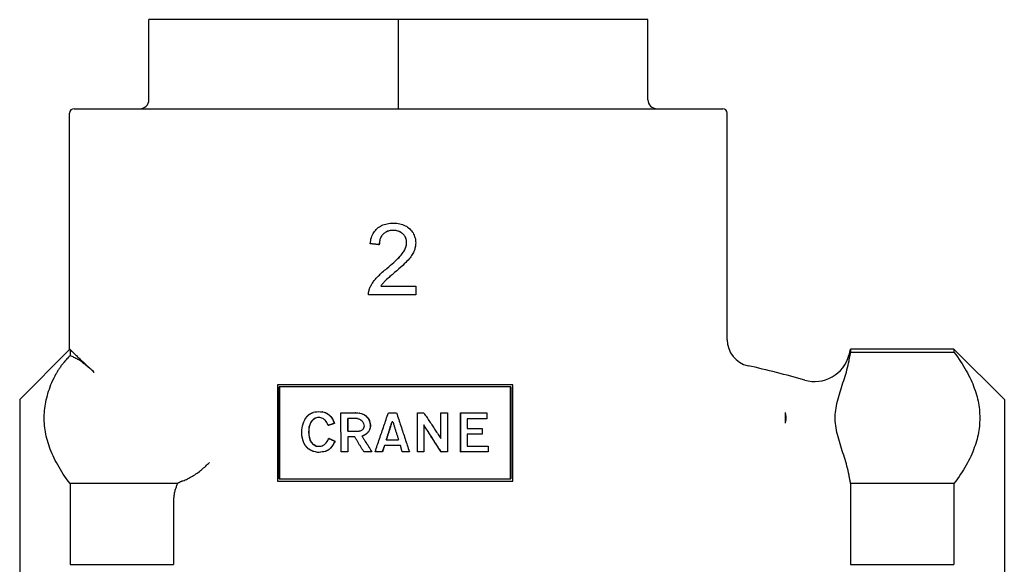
# Model space of a CAD drawing. Header units: millimetres. Extents: x 72 to 4090, y 37 to 443.
# Tile 2 of 4: x 254 to 365, y 252 to 313. Entities that reach past the tile are written whole.
import ezdxf

# ---------------------------------------------------------------- set-up
doc = ezdxf.new("R2010")
doc.units = ezdxf.units.MM
doc.layers.add('DETAIL', color=2, linetype='Continuous')

msp = doc.modelspace()

# ---------------------------------------------------------------- linework, layer by layer
at = {"layer": 'DETAIL'}
for p, q in [((296.54, 313.25), (268.54, 313.25)), ((268.54, 304.25), (268.54, 313.25)), ((324.54, 313.25), (296.54, 313.25)), ((296.54, 304.25), (296.54, 313.25)), ((324.54, 304.25), (324.54, 313.25)), ((296.54, 303.25), (296.54, 304.25)), ((260.14, 303.25), (332.94, 303.25)), ((259.64, 276.2), (259.64, 302.75)), ((333.44, 277.31), (333.44, 302.75)), ((294.39, 287.98), (294.39, 287.98)), ((296.11, 284.85), (296.11, 284.85)), ((294.56, 283.31), (298.49, 283.31)), ((298.49, 283.31), (298.49, 282.36)), ((298.49, 282.36), (293.19, 282.36)), ((254.04, 270.6), (259.64, 276.2)), ((259.69, 276.2), (259.69, 275.51)), ((347.11, 275.57), (347.29, 276.25)), ((347.29, 276.25), (347.29, 275.89)), ((358.89, 276.25), (347.29, 276.25)), ((347.29, 275.89), (358.89, 275.89)), ((358.89, 276.25), (358.89, 275.89)), ((364.54, 270.6), (358.89, 276.25)), ((282.97, 272.25), (282.97, 261.42)), ((309.37, 272.25), (282.97, 272.25)), ((309.14, 272), (283.17, 272)), ((283.17, 261.67), (283.17, 272)), ((283.21, 272), (283.21, 261.67)), ((309.1, 261.67), (309.1, 272)), ((309.14, 272), (309.14, 261.67)), ((309.37, 261.42), (309.37, 272.25)), ((254.04, 270.6), (254.04, 204.1)), ((364.54, 270.6), (364.54, 204.1)), ((286.99, 269.16), (287.17, 269.19)), ((287.17, 269.19), (287.37, 269.21)), ((287.34, 268.52), (287.21, 268.48)), ((287.36, 268.52), (287.24, 268.48)), ((287.47, 268.56), (287.34, 268.52)), ((287.49, 268.56), (287.36, 268.52)), ((287.37, 269.21), (287.59, 269.23)), ((287.59, 268.56), (287.47, 268.56)), ((287.62, 269.23), (287.59, 269.23)), ((287.59, 269.23), (287.81, 269.21)), ((287.72, 268.56), (287.59, 268.56)), ((287.62, 269.23), (287.84, 269.21)), ((287.85, 268.52), (287.72, 268.56)), ((287.81, 269.21), (288.01, 269.19)), ((287.84, 269.21), (288.04, 269.19)), ((287.94, 268.5), (287.85, 268.52)), ((288.04, 269.19), (288.01, 269.19)), ((288.01, 269.19), (288.19, 269.16)), ((288.04, 269.19), (288.22, 269.16)), ((288.22, 269.16), (288.19, 269.16)), ((288.19, 269.16), (288.36, 269.1)), ((288.22, 269.16), (288.38, 269.1)), ((288.38, 269.1), (288.36, 269.1)), ((288.36, 269.1), (288.51, 269.03)), ((288.38, 269.1), (288.53, 269.03)), ((288.53, 269.03), (288.51, 269.03)), ((288.67, 268.93), (288.65, 268.93)), ((288.67, 268.93), (288.82, 268.82)), ((288.82, 268.82), (288.8, 268.82)), ((288.82, 268.82), (288.95, 268.69)), ((288.95, 268.69), (288.93, 268.69)), ((288.95, 268.69), (289.08, 268.52)), ((289.08, 268.52), (289.06, 268.52)), ((289.08, 268.52), (289.19, 268.33)), ((290.11, 264.72), (290.09, 269.1)), ((290.09, 269.1), (291.74, 269.1)), ((291.75, 269.1), (291.74, 269.1)), ((291.74, 269.1), (291.98, 269.08)), ((291.75, 269.1), (292, 269.08)), ((292, 269.08), (291.98, 269.08)), ((291.98, 269.08), (292.19, 269.06)), ((292, 269.08), (292.2, 269.06)), ((292.2, 269.06), (292.19, 269.06)), ((292.19, 269.06), (292.39, 269.01)), ((292.2, 269.06), (292.4, 269.01)), ((292.4, 269.01), (292.39, 269.01)), ((292.39, 269.01), (292.56, 268.93)), ((292.4, 269.01), (292.57, 268.93)), ((292.56, 268.93), (292.73, 268.86)), ((292.57, 268.93), (292.74, 268.86)), ((292.74, 268.86), (292.73, 268.86)), ((292.73, 268.86), (292.88, 268.75)), ((292.74, 268.86), (292.89, 268.75)), ((292.89, 268.75), (292.88, 268.75)), ((292.88, 268.75), (293.01, 268.61)), ((292.89, 268.75), (293.02, 268.61)), ((293.02, 268.61), (293.01, 268.61)), ((293.01, 268.61), (293.14, 268.46)), ((293.02, 268.61), (293.15, 268.46)), ((295.41, 269.08), (296.33, 269.08)), ((298.67, 264.72), (298.67, 269.08)), ((298.67, 269.08), (298.67, 269.08)), ((298.67, 269.08), (299.4, 269.08)), ((298.67, 264.72), (298.67, 269.08)), ((301.29, 266.22), (301.29, 269.1)), ((301.29, 269.1), (301.31, 269.1)), ((301.31, 266.2), (301.31, 269.1)), ((301.31, 269.1), (302.03, 269.1)), ((302.03, 269.1), (302.03, 264.72)), ((303.51, 264.7), (303.51, 269.08)), ((303.51, 269.08), (303.53, 269.08)), ((303.53, 269.08), (306.47, 269.08)), ((303.53, 264.7), (303.53, 269.08)), ((306.47, 269.08), (306.47, 268.43)), ((339.94, 269.12), (339.94, 267.93)), ((285.71, 267.17), (285.73, 267.42)), ((285.73, 267.42), (285.78, 267.64)), ((285.78, 267.64), (285.85, 267.87)), ((285.85, 267.87), (285.94, 268.09)), ((285.94, 268.09), (286.03, 268.3)), ((286.5, 267.51), (286.47, 267.23)), ((286.53, 267.51), (286.49, 267.23)), ((286.58, 267.75), (286.5, 267.51)), ((286.53, 267.51), (286.5, 267.51)), ((286.6, 267.75), (286.53, 267.51)), ((286.67, 267.96), (286.58, 267.75)), ((286.6, 267.75), (286.58, 267.75)), ((286.69, 267.96), (286.6, 267.75)), ((286.76, 268.11), (286.67, 267.96)), ((286.69, 267.96), (286.67, 267.96)), ((286.78, 268.11), (286.69, 267.96)), ((286.87, 268.24), (286.76, 268.11)), ((286.78, 268.11), (286.76, 268.11)), ((286.89, 268.24), (286.78, 268.11)), ((286.97, 268.33), (286.87, 268.24)), ((286.89, 268.24), (286.87, 268.24)), ((287, 268.33), (286.89, 268.24)), ((287, 268.33), (286.97, 268.33)), ((287.21, 268.48), (287.1, 268.43)), ((287.13, 268.43), (287.1, 268.43)), ((287.24, 268.48), (287.13, 268.43)), ((287.24, 268.48), (287.21, 268.48)), ((288.05, 268.46), (287.94, 268.5)), ((288.12, 268.41), (288.05, 268.46)), ((288.19, 268.35), (288.12, 268.41)), ((288.27, 268.31), (288.19, 268.35)), ((288.32, 268.26), (288.27, 268.31)), ((288.43, 268.13), (288.32, 268.26)), ((288.52, 268), (288.43, 268.13)), ((288.58, 267.85), (288.52, 268)), ((288.65, 267.68), (288.58, 267.85)), ((288.67, 267.68), (288.65, 267.68)), ((289.19, 268.33), (289.17, 268.33)), ((289.17, 268.33), (289.26, 268.11)), ((289.19, 268.33), (289.28, 268.11)), ((289.28, 268.11), (289.26, 268.11)), ((289.26, 268.11), (289.33, 267.9)), ((289.28, 268.11), (289.35, 267.9)), ((289.35, 267.9), (289.33, 267.9)), ((290.87, 267.02), (290.87, 268.45)), ((291.96, 268.45), (290.87, 268.45)), ((290.88, 268.45), (290.88, 267.02)), ((291.96, 268.45), (292.04, 268.43)), ((292.04, 268.43), (292.11, 268.41)), ((292.11, 268.41), (292.17, 268.39)), ((292.17, 268.39), (292.24, 268.35)), ((292.24, 268.35), (292.3, 268.31)), ((292.3, 268.31), (292.37, 268.28)), ((292.37, 268.28), (292.47, 268.18)), ((292.47, 268.18), (292.56, 268.05)), ((292.56, 268.05), (292.64, 267.9)), ((292.64, 267.9), (292.67, 267.75)), ((292.67, 267.47), (292.64, 267.38)), ((292.67, 267.75), (292.69, 267.6)), ((292.69, 267.6), (292.67, 267.47)), ((293.15, 268.46), (293.14, 268.46)), ((293.14, 268.46), (293.27, 268.24)), ((293.15, 268.46), (293.28, 268.24)), ((293.28, 268.24), (293.27, 268.24)), ((293.27, 268.24), (293.35, 268)), ((293.28, 268.24), (293.35, 268)), ((293.37, 267.42), (293.31, 267.27)), ((293.37, 267.42), (293.32, 267.27)), ((293.35, 268), (293.39, 267.75)), ((293.35, 268), (293.35, 268)), ((293.35, 268), (293.38, 267.75)), ((293.39, 267.55), (293.37, 267.42)), ((293.38, 267.55), (293.37, 267.42)), ((293.37, 267.42), (293.37, 267.42)), ((293.39, 267.75), (293.38, 267.75)), ((293.38, 267.75), (293.38, 267.55)), ((293.39, 267.55), (293.38, 267.55)), ((293.39, 267.75), (293.39, 267.55)), ((295.91, 268.09), (295.82, 268.09)), ((299.38, 267.75), (299.38, 264.72)), ((306.47, 268.43), (304.27, 268.43)), ((304.27, 268.43), (304.27, 267.34)), ((285.69, 266.95), (285.71, 267.17)), ((285.71, 266.5), (285.69, 266.95)), ((285.8, 266.11), (285.71, 266.5)), ((286.47, 267.23), (286.45, 266.93)), ((286.48, 266.93), (286.45, 266.93)), ((286.45, 266.93), (286.47, 266.63)), ((286.49, 267.23), (286.47, 267.23)), ((286.49, 266.63), (286.47, 266.63)), ((286.47, 266.63), (286.52, 266.31)), ((286.49, 267.23), (286.48, 266.93)), ((286.48, 266.93), (286.49, 266.63)), ((286.49, 266.63), (286.55, 266.31)), ((286.55, 266.31), (286.52, 266.31)), ((286.52, 266.31), (286.61, 266.01)), ((286.55, 266.31), (286.64, 266.01)), ((290.87, 267.02), (292.13, 267.02)), ((291.65, 266.39), (290.87, 266.39)), ((290.87, 266.39), (290.87, 264.72)), ((290.88, 266.39), (290.88, 264.72)), ((292.24, 267.04), (292.13, 267.02)), ((292.32, 267.08), (292.24, 267.04)), ((292.39, 267.12), (292.32, 267.08)), ((292.45, 267.15), (292.39, 267.12)), ((292.51, 267.19), (292.45, 267.15)), ((292.58, 266.52), (292.45, 266.48)), ((292.46, 266.48), (292.45, 266.48)), ((292.59, 266.52), (292.46, 266.48)), ((292.54, 267.25), (292.51, 267.19)), ((292.58, 267.28), (292.54, 267.25)), ((292.64, 267.38), (292.58, 267.28)), ((292.71, 266.57), (292.58, 266.52)), ((292.59, 266.52), (292.58, 266.52)), ((292.72, 266.57), (292.59, 266.52)), ((292.8, 266.63), (292.71, 266.57)), ((292.72, 266.57), (292.71, 266.57)), ((292.81, 266.63), (292.72, 266.57)), ((292.9, 266.7), (292.8, 266.63)), ((292.81, 266.63), (292.8, 266.63)), ((292.91, 266.7), (292.81, 266.63)), ((292.99, 266.76), (292.9, 266.7)), ((292.91, 266.7), (292.9, 266.7)), ((293, 266.76), (292.91, 266.7)), ((293.07, 266.84), (292.99, 266.76)), ((293, 266.76), (292.99, 266.76)), ((293.08, 266.84), (293, 266.76)), ((293.12, 266.91), (293.07, 266.84)), ((293.08, 266.84), (293.07, 266.84)), ((293.13, 266.91), (293.08, 266.84)), ((293.18, 266.98), (293.12, 266.91)), ((293.13, 266.91), (293.12, 266.91)), ((293.19, 266.98), (293.13, 266.91)), ((293.25, 267.12), (293.18, 266.98)), ((293.19, 266.98), (293.18, 266.98)), ((293.26, 267.12), (293.19, 266.98)), ((293.31, 267.27), (293.25, 267.12)), ((293.26, 267.12), (293.25, 267.12)), ((293.32, 267.27), (293.26, 267.12)), ((304.27, 267.34), (305.93, 267.34)), ((305.93, 266.7), (304.27, 266.7)), ((304.27, 266.7), (304.27, 265.36)), ((305.93, 267.34), (305.93, 266.7)), ((286.64, 266.01), (286.61, 266.01)), ((286.77, 265.79), (286.74, 265.79)), ((286.74, 265.79), (286.81, 265.71)), ((286.77, 265.79), (286.84, 265.71)), ((286.84, 265.71), (286.81, 265.71)), ((286.81, 265.71), (286.88, 265.62)), ((286.84, 265.71), (286.91, 265.62)), ((286.91, 265.62), (286.88, 265.62)), ((286.88, 265.62), (286.97, 265.54)), ((286.91, 265.62), (287, 265.54)), ((287, 265.54), (286.97, 265.54)), ((286.97, 265.54), (287.08, 265.49)), ((287, 265.54), (287.11, 265.49)), ((287.11, 265.49), (287.08, 265.49)), ((287.08, 265.49), (287.21, 265.41)), ((287.11, 265.49), (287.24, 265.41)), ((287.24, 265.41), (287.21, 265.41)), ((287.21, 265.41), (287.32, 265.37)), ((287.24, 265.41), (287.34, 265.37)), ((287.34, 265.37), (287.32, 265.37)), ((287.32, 265.37), (287.47, 265.36)), ((287.34, 265.37), (287.49, 265.36)), ((287.47, 265.36), (287.61, 265.34)), ((287.49, 265.36), (287.63, 265.34)), ((287.61, 265.34), (287.76, 265.34)), ((287.76, 265.34), (287.88, 265.36)), ((287.88, 265.36), (287.99, 265.39)), ((287.99, 265.39), (288.1, 265.45)), ((288.1, 265.45), (288.19, 265.49)), ((288.19, 265.49), (288.29, 265.56)), ((288.29, 265.56), (288.36, 265.64)), ((288.36, 265.64), (288.43, 265.71)), ((288.43, 265.71), (288.54, 265.86)), ((288.54, 265.86), (288.62, 265.99)), ((288.62, 265.99), (288.67, 266.11)), ((288.67, 266.11), (288.73, 266.22)), ((288.75, 266.22), (288.73, 266.22)), ((289.08, 265.3), (289.06, 265.3)), ((289.22, 265.52), (289.2, 265.52)), ((289.33, 265.73), (289.22, 265.52)), ((289.41, 265.92), (289.31, 265.73)), ((289.33, 265.73), (289.31, 265.73)), ((289.43, 265.92), (289.33, 265.73)), ((289.43, 265.92), (289.41, 265.92)), ((294.96, 265.41), (294.73, 264.72)), ((294.96, 265.41), (294.74, 264.72)), ((296.76, 265.41), (294.96, 265.41)), ((295.18, 266.07), (296.55, 266.07)), ((296.96, 264.72), (296.76, 265.41)), ((296.97, 264.72), (296.76, 265.41)), ((304.27, 265.36), (306.62, 265.36)), ((306.62, 265.36), (306.62, 264.7)), ((287.23, 264.7), (287.03, 264.74)), ((287.45, 264.66), (287.23, 264.7)), ((287.63, 264.66), (287.45, 264.66)), ((287.81, 264.68), (287.63, 264.66)), ((287.65, 264.66), (287.63, 264.66)), ((287.84, 264.68), (287.65, 264.66)), ((287.98, 264.7), (287.81, 264.68)), ((287.84, 264.68), (287.81, 264.68)), ((288, 264.7), (287.84, 264.68)), ((288.16, 264.72), (287.98, 264.7)), ((288.18, 264.72), (288, 264.7)), ((288.32, 264.76), (288.16, 264.72)), ((288.18, 264.72), (288.16, 264.72)), ((288.35, 264.76), (288.18, 264.72)), ((288.47, 264.81), (288.32, 264.76)), ((288.35, 264.76), (288.32, 264.76)), ((288.49, 264.81), (288.35, 264.76)), ((288.49, 264.81), (288.47, 264.81)), ((288.64, 264.89), (288.49, 264.81)), ((288.64, 264.89), (288.62, 264.89)), ((288.87, 265.08), (288.76, 264.98)), ((288.78, 264.98), (288.76, 264.98)), ((288.89, 265.08), (288.78, 264.98)), ((288.89, 265.08), (288.87, 265.08)), ((290.87, 264.72), (290.11, 264.72)), ((290.88, 264.72), (290.87, 264.72)), ((293.55, 264.72), (292.65, 264.72)), ((293.56, 264.72), (293.55, 264.72)), ((294.73, 264.72), (293.93, 264.72)), ((294.74, 264.72), (294.73, 264.72)), ((296.96, 264.72), (296.97, 264.72)), ((297.77, 264.72), (296.97, 264.72)), ((299.38, 264.72), (298.67, 264.72)), ((298.67, 264.72), (298.67, 264.72)), ((301.31, 264.72), (301.33, 264.72)), ((302.03, 264.72), (301.33, 264.72)), ((303.51, 264.7), (303.53, 264.7)), ((306.62, 264.7), (303.53, 264.7)), ((259.69, 261.15), (259.69, 252.08)), ((271.76, 261.15), (259.69, 261.15)), ((282.97, 261.42), (309.37, 261.42)), ((283.17, 261.67), (309.14, 261.67)), ((358.89, 261.15), (347.29, 261.15)), ((347.29, 261.15), (347.29, 252.08)), ((358.89, 261.15), (358.89, 252.08)), ((271.29, 258.87), (271.29, 252.08)), ((259.69, 252.08), (271.29, 252.08)), ((347.29, 252.08), (358.89, 252.08))]:
    msp.add_line(p, q, dxfattribs=at)
at = {"layer": 'DETAIL', "flags": 128}
for points in [[(293.38, 288.08), (293.4, 288.27), (293.43, 288.44), (293.46, 288.61), (293.51, 288.78), (293.56, 288.93), (293.62, 289.08), (293.69, 289.22), (293.77, 289.35), (293.85, 289.47), (293.95, 289.59), (294.05, 289.7), (294.16, 289.8), (294.27, 289.9), (294.4, 289.98), (294.52, 290.06), (294.66, 290.13), (294.8, 290.19), (294.95, 290.25), (295.11, 290.29), (295.27, 290.33), (295.43, 290.36), (295.61, 290.38), (295.79, 290.39), (295.98, 290.39)], [(295.95, 289.58), (295.84, 289.58), (295.73, 289.57), (295.62, 289.56), (295.51, 289.54), (295.41, 289.51), (295.32, 289.48), (295.23, 289.44), (295.14, 289.39), (295.05, 289.34), (294.97, 289.29), (294.9, 289.22), (294.82, 289.16), (294.76, 289.08), (294.69, 289.01), (294.64, 288.92), (294.59, 288.84), (294.54, 288.74), (294.51, 288.65), (294.47, 288.55), (294.45, 288.44), (294.42, 288.33), (294.41, 288.22), (294.4, 288.1), (294.39, 287.98)], [(295.95, 289.58), (295.84, 289.58), (295.72, 289.57), (295.62, 289.56), (295.51, 289.54), (295.41, 289.51), (295.32, 289.48), (295.22, 289.44), (295.13, 289.39), (295.05, 289.34), (294.97, 289.29), (294.89, 289.22), (294.82, 289.16), (294.75, 289.08), (294.69, 289.01), (294.63, 288.92), (294.58, 288.84), (294.54, 288.74), (294.5, 288.65), (294.47, 288.55), (294.44, 288.44), (294.42, 288.33), (294.4, 288.22), (294.39, 288.1), (294.39, 287.98)], [(297.46, 288.2), (297.46, 288.3), (297.45, 288.39), (297.44, 288.48), (297.42, 288.57), (297.39, 288.65), (297.36, 288.74), (297.32, 288.82), (297.28, 288.9), (297.23, 288.97), (297.17, 289.05), (297.11, 289.12), (297.04, 289.18), (296.97, 289.25), (296.9, 289.31), (296.82, 289.36), (296.74, 289.41), (296.65, 289.45), (296.56, 289.48), (296.47, 289.51), (296.37, 289.54), (296.27, 289.56), (296.17, 289.57), (296.06, 289.58), (295.95, 289.58)], [(295.98, 290.39), (296.17, 290.39), (296.35, 290.38), (296.53, 290.35), (296.69, 290.32), (296.86, 290.28), (297.01, 290.24), (297.16, 290.18), (297.3, 290.11), (297.44, 290.04), (297.57, 289.95), (297.69, 289.86), (297.81, 289.76), (297.91, 289.65), (298.01, 289.54), (298.1, 289.42), (298.18, 289.3), (298.25, 289.17), (298.31, 289.04), (298.36, 288.91), (298.4, 288.77), (298.44, 288.63), (298.46, 288.48), (298.47, 288.33), (298.48, 288.17)], [(297.46, 288.2), (297.46, 288.27), (297.45, 288.34), (297.45, 288.42), (297.43, 288.48), (297.42, 288.55), (297.4, 288.62), (297.38, 288.68), (297.35, 288.75), (297.32, 288.81), (297.29, 288.87), (297.26, 288.93), (297.22, 288.98), (297.18, 289.04), (297.13, 289.09), (297.08, 289.15), (297.03, 289.2), (296.98, 289.24), (296.92, 289.29), (296.86, 289.33), (296.8, 289.37), (296.74, 289.41), (296.67, 289.44), (296.61, 289.47), (296.54, 289.49)], [(294.39, 287.98), (294.35, 287.98), (294.3, 287.99), (294.26, 287.99), (294.22, 288), (294.18, 288), (294.14, 288.01), (294.09, 288.01), (294.05, 288.01), (294.01, 288.02), (293.97, 288.02), (293.92, 288.03), (293.88, 288.03), (293.84, 288.04), (293.8, 288.04), (293.76, 288.04), (293.71, 288.05), (293.67, 288.05), (293.63, 288.06), (293.59, 288.06), (293.55, 288.07), (293.5, 288.07), (293.46, 288.07), (293.42, 288.08), (293.38, 288.08)], [(295.24, 285.32), (295.46, 285.5), (295.65, 285.67), (295.84, 285.83), (296.02, 285.99), (296.18, 286.14), (296.34, 286.28), (296.48, 286.42), (296.61, 286.55), (296.72, 286.68), (296.83, 286.8), (296.92, 286.91), (297, 287.02), (297.08, 287.12), (297.14, 287.22), (297.21, 287.32), (297.26, 287.42), (297.31, 287.52), (297.35, 287.62), (297.38, 287.72), (297.41, 287.82), (297.43, 287.92), (297.45, 288.01), (297.46, 288.11), (297.46, 288.2)], [(298.48, 288.17), (298.47, 288.05), (298.46, 287.94), (298.45, 287.82), (298.43, 287.7), (298.4, 287.58), (298.37, 287.46), (298.33, 287.35), (298.28, 287.23), (298.23, 287.11), (298.17, 287), (298.1, 286.88), (298.02, 286.75), (297.93, 286.63), (297.84, 286.51), (297.74, 286.38), (297.63, 286.25), (297.5, 286.12), (297.36, 285.97), (297.2, 285.82), (297.02, 285.65), (296.82, 285.46), (296.6, 285.27), (296.37, 285.06), (296.11, 284.85)], [(296.54, 286.48), (296.62, 286.57), (296.7, 286.66), (296.78, 286.74), (296.85, 286.82), (296.91, 286.9), (296.97, 286.97), (297.02, 287.05), (297.07, 287.12), (297.12, 287.19), (297.17, 287.26), (297.21, 287.33), (297.24, 287.4), (297.28, 287.47), (297.31, 287.53), (297.34, 287.6), (297.36, 287.67), (297.39, 287.74), (297.41, 287.81), (297.42, 287.87), (297.44, 287.94), (297.45, 288), (297.45, 288.07), (297.46, 288.13), (297.46, 288.2)], [(293.31, 283.05), (293.34, 283.14), (293.38, 283.23), (293.43, 283.32), (293.47, 283.41), (293.52, 283.5), (293.57, 283.58), (293.63, 283.67), (293.69, 283.76), (293.75, 283.85), (293.81, 283.94), (293.88, 284.02), (293.96, 284.11), (294.03, 284.2), (294.12, 284.29), (294.2, 284.38), (294.3, 284.48), (294.4, 284.57), (294.5, 284.67), (294.61, 284.78), (294.73, 284.88), (294.85, 284.99), (294.97, 285.1), (295.11, 285.21), (295.24, 285.32)], [(296.11, 284.85), (295.97, 284.73), (295.83, 284.61), (295.71, 284.51), (295.59, 284.41), (295.48, 284.31), (295.38, 284.23), (295.29, 284.15), (295.21, 284.07), (295.14, 284), (295.08, 283.94), (295.02, 283.89), (294.98, 283.84), (294.93, 283.8), (294.89, 283.75), (294.86, 283.71), (294.82, 283.67), (294.78, 283.62), (294.75, 283.58), (294.71, 283.53), (294.68, 283.49), (294.65, 283.44), (294.62, 283.4), (294.59, 283.35), (294.56, 283.31)], [(296.11, 284.85), (295.97, 284.73), (295.84, 284.61), (295.71, 284.51), (295.59, 284.41), (295.49, 284.31), (295.39, 284.23), (295.3, 284.15), (295.22, 284.07), (295.14, 284), (295.08, 283.94), (295.03, 283.89), (294.98, 283.84), (294.94, 283.8), (294.9, 283.75), (294.86, 283.71), (294.82, 283.67), (294.79, 283.62), (294.75, 283.58), (294.72, 283.53), (294.68, 283.49), (294.65, 283.44), (294.62, 283.4), (294.59, 283.35), (294.57, 283.31)], [(293.19, 282.36), (293.19, 282.39), (293.19, 282.42), (293.19, 282.45), (293.19, 282.48), (293.19, 282.51), (293.2, 282.54), (293.2, 282.57), (293.2, 282.6), (293.2, 282.63), (293.21, 282.65), (293.21, 282.68), (293.22, 282.71), (293.22, 282.74), (293.23, 282.77), (293.23, 282.8), (293.24, 282.82), (293.25, 282.85), (293.25, 282.88), (293.26, 282.91), (293.27, 282.94), (293.28, 282.96), (293.29, 282.99), (293.3, 283.02), (293.31, 283.05)], [(259.69, 275.51), (259.6, 275.42), (259.51, 275.33), (259.43, 275.24), (259.34, 275.15), (259.26, 275.06), (259.18, 274.98), (259.11, 274.89), (259.03, 274.8), (258.96, 274.72), (258.9, 274.63), (258.83, 274.55), (258.77, 274.47), (258.71, 274.4), (258.66, 274.32), (258.6, 274.24), (258.54, 274.16), (258.49, 274.08), (258.44, 274), (258.38, 273.92), (258.33, 273.84), (258.28, 273.76), (258.24, 273.68), (258.19, 273.59), (258.14, 273.51)], [(259.69, 276.2), (259.68, 276.2), (259.68, 276.2), (259.68, 276.2), (259.67, 276.2), (259.67, 276.2), (259.66, 276.2), (259.66, 276.2), (259.66, 276.2), (259.66, 276.2), (259.65, 276.2), (259.65, 276.2), (259.65, 276.2), (259.65, 276.2), (259.65, 276.2), (259.64, 276.2), (259.64, 276.2), (259.64, 276.2), (259.64, 276.2), (259.64, 276.2), (259.64, 276.2), (259.64, 276.2), (259.64, 276.2), (259.64, 276.2), (259.64, 276.2)], [(260.01, 275.89), (259.99, 275.91), (259.97, 275.93), (259.95, 275.95), (259.94, 275.96), (259.92, 275.98), (259.9, 276), (259.89, 276.01), (259.87, 276.03), (259.85, 276.04), (259.84, 276.05), (259.82, 276.07), (259.81, 276.08), (259.8, 276.09), (259.79, 276.11), (259.77, 276.12), (259.76, 276.13), (259.75, 276.14), (259.74, 276.15), (259.73, 276.16), (259.72, 276.17), (259.71, 276.18), (259.7, 276.18), (259.69, 276.19), (259.69, 276.2)], [(262.4, 273.64), (262.27, 273.76), (262.14, 273.87), (262.02, 273.99), (261.9, 274.09), (261.78, 274.2), (261.66, 274.29), (261.55, 274.39), (261.44, 274.48), (261.33, 274.57), (261.21, 274.65), (261.1, 274.74), (261, 274.81), (260.89, 274.89), (260.78, 274.96), (260.67, 275.03), (260.56, 275.09), (260.46, 275.15), (260.35, 275.21), (260.24, 275.27), (260.13, 275.32), (260.02, 275.37), (259.91, 275.42), (259.8, 275.46), (259.69, 275.51)], [(260.01, 275.89), (260.07, 275.84), (260.13, 275.78), (260.19, 275.72), (260.26, 275.66), (260.33, 275.59), (260.41, 275.52), (260.49, 275.44), (260.57, 275.36), (260.66, 275.28), (260.75, 275.19), (260.84, 275.1), (260.94, 275.01), (261.04, 274.91), (261.15, 274.81), (261.26, 274.71), (261.37, 274.6), (261.49, 274.49), (261.61, 274.38), (261.73, 274.26), (261.86, 274.15), (261.99, 274.02), (262.12, 273.9), (262.26, 273.77), (262.4, 273.64)], [(347.11, 274.95), (347.11, 274.99), (347.12, 275.03), (347.13, 275.07), (347.13, 275.1), (347.14, 275.14), (347.15, 275.18), (347.16, 275.22), (347.16, 275.26), (347.17, 275.3), (347.18, 275.34), (347.19, 275.38), (347.19, 275.42), (347.2, 275.46), (347.21, 275.5), (347.22, 275.54), (347.22, 275.58), (347.23, 275.62), (347.24, 275.65), (347.25, 275.69), (347.26, 275.73), (347.26, 275.77), (347.27, 275.81), (347.28, 275.85), (347.29, 275.89)], [(358.89, 275.89), (359.08, 275.63), (359.27, 275.37), (359.46, 275.1), (359.63, 274.85), (359.8, 274.59), (359.96, 274.33), (360.11, 274.08), (360.26, 273.83), (360.39, 273.58), (360.53, 273.33), (360.65, 273.08), (360.77, 272.83), (360.88, 272.59), (360.99, 272.34), (361.08, 272.1), (361.17, 271.86), (361.26, 271.62), (361.34, 271.37), (361.41, 271.13), (361.48, 270.89), (361.54, 270.66), (361.59, 270.42), (361.63, 270.18), (361.68, 269.94), (361.71, 269.7), (361.74, 269.47), (361.76, 269.23), (361.77, 269), (361.78, 268.76), (361.79, 268.52), (361.78, 268.29), (361.77, 268.05), (361.76, 267.81), (361.74, 267.58), (361.71, 267.34), (361.68, 267.1), (361.63, 266.87), (361.59, 266.63), (361.54, 266.39), (361.48, 266.15), (361.41, 265.91), (361.34, 265.67), (361.26, 265.43), (361.17, 265.19), (361.08, 264.95), (360.99, 264.7), (360.88, 264.46), (360.77, 264.21), (360.65, 263.97), (360.53, 263.72), (360.39, 263.47), (360.26, 263.22), (360.11, 262.97), (359.96, 262.71), (359.8, 262.46), (359.63, 262.2), (359.46, 261.94), (359.27, 261.68), (359.08, 261.42), (358.89, 261.15)], [(347.11, 262.1), (347.06, 262.36), (347, 262.62), (346.94, 262.87), (346.88, 263.12), (346.81, 263.36), (346.74, 263.6), (346.67, 263.84), (346.59, 264.09), (346.51, 264.34), (346.43, 264.59), (346.35, 264.84), (346.27, 265.1), (346.19, 265.35), (346.11, 265.61), (346.03, 265.87), (345.95, 266.13), (345.88, 266.39), (345.81, 266.65), (345.75, 266.9), (345.7, 267.16), (345.65, 267.41), (345.62, 267.66), (345.59, 267.91), (345.57, 268.16), (345.56, 268.4), (345.56, 268.64), (345.57, 268.89), (345.59, 269.13), (345.62, 269.38), (345.65, 269.63), (345.7, 269.89), (345.75, 270.14), (345.81, 270.4), (345.88, 270.66), (345.95, 270.92), (346.03, 271.18), (346.11, 271.44), (346.19, 271.69), (346.27, 271.95), (346.35, 272.21), (346.43, 272.46), (346.51, 272.71), (346.59, 272.96), (346.67, 273.2), (346.74, 273.45), (346.81, 273.68), (346.88, 273.93), (346.94, 274.17), (347, 274.43), (347.06, 274.69), (347.11, 274.95)], [(259.69, 261.15), (259.49, 261.42), (259.29, 261.69), (259.11, 261.95), (258.93, 262.22), (258.76, 262.48), (258.6, 262.73), (258.45, 262.99), (258.3, 263.25), (258.16, 263.5), (258.03, 263.75), (257.9, 264.01), (257.78, 264.26), (257.67, 264.51), (257.57, 264.75), (257.47, 265), (257.38, 265.25), (257.29, 265.49), (257.22, 265.74), (257.14, 265.98), (257.08, 266.22), (257.02, 266.46), (256.97, 266.71), (256.92, 266.95), (256.89, 267.19), (256.85, 267.43), (256.83, 267.67), (256.81, 267.91), (256.79, 268.15), (256.79, 268.39), (256.79, 268.63), (256.79, 268.87), (256.81, 269.11), (256.82, 269.35), (256.85, 269.59), (256.88, 269.83), (256.92, 270.07), (256.96, 270.31), (257.01, 270.55), (257.07, 270.79), (257.14, 271.03), (257.21, 271.28), (257.28, 271.52), (257.37, 271.77), (257.46, 272.01), (257.55, 272.26), (257.66, 272.51), (257.77, 272.76), (257.89, 273.01), (258.01, 273.26), (258.14, 273.51)], [(286.14, 268.5), (286.15, 268.51), (286.15, 268.52), (286.16, 268.52), (286.16, 268.53), (286.17, 268.54), (286.17, 268.54), (286.18, 268.55), (286.19, 268.56), (286.19, 268.57), (286.2, 268.57), (286.2, 268.58), (286.21, 268.59), (286.21, 268.59), (286.22, 268.6), (286.22, 268.61), (286.23, 268.61), (286.23, 268.62), (286.24, 268.63), (286.24, 268.64), (286.25, 268.64), (286.25, 268.65), (286.26, 268.66), (286.26, 268.66), (286.27, 268.67)], [(286.27, 268.67), (286.27, 268.68), (286.28, 268.68), (286.29, 268.69), (286.29, 268.69), (286.3, 268.7), (286.3, 268.7), (286.31, 268.71), (286.31, 268.71), (286.32, 268.72), (286.32, 268.72), (286.33, 268.73), (286.33, 268.74), (286.34, 268.74), (286.34, 268.75), (286.35, 268.75), (286.35, 268.76), (286.36, 268.76), (286.36, 268.77), (286.37, 268.77), (286.37, 268.78), (286.38, 268.78), (286.39, 268.79), (286.39, 268.8), (286.4, 268.8)], [(286.4, 268.8), (286.4, 268.81), (286.41, 268.81), (286.41, 268.82), (286.42, 268.82), (286.42, 268.82), (286.43, 268.83), (286.43, 268.83), (286.44, 268.84), (286.44, 268.84), (286.45, 268.85), (286.45, 268.85), (286.46, 268.86), (286.46, 268.86), (286.47, 268.87), (286.47, 268.87), (286.48, 268.88), (286.49, 268.88), (286.49, 268.89), (286.5, 268.89), (286.5, 268.9), (286.51, 268.9), (286.51, 268.9), (286.52, 268.91), (286.52, 268.91)], [(286.52, 268.91), (286.53, 268.92), (286.53, 268.92), (286.54, 268.93), (286.55, 268.93), (286.55, 268.93), (286.56, 268.94), (286.56, 268.94), (286.57, 268.95), (286.58, 268.95), (286.58, 268.95), (286.59, 268.96), (286.59, 268.96), (286.6, 268.96), (286.61, 268.97), (286.61, 268.97), (286.62, 268.98), (286.62, 268.98), (286.63, 268.98), (286.64, 268.99), (286.64, 268.99), (286.65, 269), (286.65, 269), (286.66, 269), (286.67, 269.01)], [(286.67, 269.01), (286.67, 269.01), (286.68, 269.01), (286.69, 269.02), (286.69, 269.02), (286.7, 269.02), (286.71, 269.03), (286.71, 269.03), (286.72, 269.03), (286.73, 269.04), (286.73, 269.04), (286.74, 269.04), (286.75, 269.04), (286.76, 269.05), (286.76, 269.05), (286.77, 269.05), (286.78, 269.06), (286.78, 269.06), (286.79, 269.06), (286.8, 269.07), (286.8, 269.07), (286.81, 269.07), (286.82, 269.08), (286.82, 269.08), (286.83, 269.08)], [(286.83, 269.08), (286.84, 269.09), (286.84, 269.09), (286.85, 269.09), (286.86, 269.09), (286.86, 269.1), (286.87, 269.1), (286.88, 269.1), (286.88, 269.11), (286.89, 269.11), (286.9, 269.11), (286.9, 269.12), (286.91, 269.12), (286.92, 269.12), (286.92, 269.13), (286.93, 269.13), (286.94, 269.13), (286.95, 269.14), (286.95, 269.14), (286.96, 269.14), (286.97, 269.14), (286.97, 269.15), (286.98, 269.15), (286.99, 269.15), (286.99, 269.16)], [(288.51, 269.03), (288.51, 269.02), (288.52, 269.02), (288.52, 269.01), (288.53, 269.01), (288.54, 269.01), (288.54, 269), (288.55, 269), (288.56, 268.99), (288.56, 268.99), (288.57, 268.99), (288.57, 268.98), (288.58, 268.98), (288.59, 268.98), (288.59, 268.97), (288.6, 268.97), (288.6, 268.96), (288.61, 268.96), (288.62, 268.96), (288.62, 268.95), (288.63, 268.95), (288.63, 268.94), (288.64, 268.94), (288.65, 268.94), (288.65, 268.93)], [(288.53, 269.03), (288.53, 269.02), (288.54, 269.02), (288.55, 269.01), (288.55, 269.01), (288.56, 269.01), (288.56, 269), (288.57, 269), (288.58, 268.99), (288.58, 268.99), (288.59, 268.99), (288.6, 268.98), (288.6, 268.98), (288.61, 268.98), (288.61, 268.97), (288.62, 268.97), (288.63, 268.96), (288.63, 268.96), (288.64, 268.96), (288.64, 268.95), (288.65, 268.95), (288.66, 268.94), (288.66, 268.94), (288.67, 268.94), (288.67, 268.93)], [(288.65, 268.93), (288.66, 268.93), (288.67, 268.92), (288.67, 268.92), (288.68, 268.91), (288.68, 268.91), (288.69, 268.9), (288.7, 268.9), (288.7, 268.9), (288.71, 268.89), (288.71, 268.89), (288.72, 268.88), (288.73, 268.88), (288.73, 268.87), (288.74, 268.87), (288.75, 268.86), (288.75, 268.86), (288.76, 268.85), (288.76, 268.85), (288.77, 268.84), (288.78, 268.84), (288.78, 268.83), (288.79, 268.83), (288.79, 268.83), (288.8, 268.82)], [(288.8, 268.82), (288.81, 268.82), (288.81, 268.81), (288.82, 268.8), (288.82, 268.8), (288.83, 268.79), (288.83, 268.79), (288.84, 268.78), (288.84, 268.78), (288.85, 268.77), (288.85, 268.77), (288.86, 268.76), (288.86, 268.75), (288.87, 268.75), (288.88, 268.74), (288.88, 268.74), (288.89, 268.73), (288.89, 268.73), (288.9, 268.72), (288.9, 268.72), (288.91, 268.71), (288.91, 268.71), (288.92, 268.7), (288.92, 268.69), (288.93, 268.69)], [(288.93, 268.69), (288.93, 268.68), (288.94, 268.68), (288.94, 268.67), (288.95, 268.66), (288.96, 268.65), (288.96, 268.65), (288.97, 268.64), (288.97, 268.63), (288.98, 268.63), (288.98, 268.62), (288.99, 268.61), (288.99, 268.6), (289, 268.6), (289, 268.59), (289.01, 268.58), (289.01, 268.58), (289.02, 268.57), (289.03, 268.56), (289.03, 268.56), (289.04, 268.55), (289.04, 268.54), (289.05, 268.53), (289.05, 268.53), (289.06, 268.52)], [(289.06, 268.52), (289.06, 268.51), (289.07, 268.5), (289.07, 268.5), (289.08, 268.49), (289.08, 268.48), (289.08, 268.47), (289.09, 268.47), (289.09, 268.46), (289.1, 268.45), (289.1, 268.44), (289.11, 268.43), (289.11, 268.43), (289.12, 268.42), (289.12, 268.41), (289.13, 268.4), (289.13, 268.4), (289.14, 268.39), (289.14, 268.38), (289.14, 268.37), (289.15, 268.36), (289.15, 268.36), (289.16, 268.35), (289.16, 268.34), (289.17, 268.33)], [(293.93, 264.72), (293.99, 264.9), (294.05, 265.08), (294.11, 265.27), (294.17, 265.45), (294.23, 265.63), (294.3, 265.81), (294.36, 265.99), (294.42, 266.17), (294.48, 266.36), (294.54, 266.54), (294.6, 266.72), (294.67, 266.9), (294.73, 267.08), (294.79, 267.26), (294.85, 267.45), (294.91, 267.63), (294.98, 267.81), (295.04, 267.99), (295.1, 268.17), (295.16, 268.36), (295.22, 268.54), (295.28, 268.72), (295.35, 268.9), (295.41, 269.08)], [(296.33, 269.08), (296.39, 268.9), (296.45, 268.72), (296.51, 268.54), (296.57, 268.36), (296.63, 268.17), (296.69, 267.99), (296.75, 267.81), (296.81, 267.63), (296.87, 267.45), (296.93, 267.26), (296.99, 267.08), (297.05, 266.9), (297.11, 266.72), (297.17, 266.54), (297.23, 266.36), (297.29, 266.17), (297.35, 265.99), (297.41, 265.81), (297.47, 265.63), (297.53, 265.45), (297.59, 265.27), (297.65, 265.08), (297.71, 264.9), (297.77, 264.72)], [(299.4, 269.08), (299.48, 268.96), (299.56, 268.84), (299.64, 268.72), (299.72, 268.6), (299.8, 268.48), (299.88, 268.36), (299.96, 268.24), (300.04, 268.12), (300.12, 268), (300.2, 267.88), (300.28, 267.76), (300.36, 267.64), (300.44, 267.52), (300.52, 267.4), (300.6, 267.28), (300.67, 267.16), (300.75, 267.04), (300.83, 266.92), (300.91, 266.8), (300.99, 266.68), (301.07, 266.56), (301.15, 266.44), (301.23, 266.32), (301.31, 266.2)], [(339.94, 269.12), (339.95, 269.07), (339.96, 269.02), (339.97, 268.97), (339.98, 268.92), (339.99, 268.87), (339.99, 268.82), (340, 268.77), (340, 268.72), (340.01, 268.67), (340.01, 268.62), (340.01, 268.57), (340.01, 268.52), (340.01, 268.47), (340.01, 268.43), (340.01, 268.38), (340, 268.33), (340, 268.28), (339.99, 268.23), (339.99, 268.18), (339.98, 268.13), (339.97, 268.08), (339.96, 268.03), (339.95, 267.98), (339.94, 267.93)], [(286.03, 268.3), (286.04, 268.3), (286.04, 268.31), (286.05, 268.32), (286.05, 268.33), (286.06, 268.34), (286.06, 268.35), (286.07, 268.36), (286.07, 268.36), (286.08, 268.37), (286.08, 268.38), (286.08, 268.39), (286.09, 268.4), (286.09, 268.41), (286.1, 268.42), (286.1, 268.42), (286.11, 268.43), (286.11, 268.44), (286.12, 268.45), (286.12, 268.46), (286.12, 268.47), (286.13, 268.48), (286.13, 268.48), (286.14, 268.49), (286.14, 268.5)], [(287.1, 268.43), (287.1, 268.42), (287.09, 268.42), (287.09, 268.42), (287.08, 268.41), (287.08, 268.41), (287.07, 268.4), (287.06, 268.4), (287.06, 268.4), (287.05, 268.39), (287.05, 268.39), (287.04, 268.38), (287.04, 268.38), (287.03, 268.38), (287.03, 268.37), (287.02, 268.37), (287.02, 268.36), (287.01, 268.36), (287.01, 268.36), (287, 268.35), (287, 268.35), (286.99, 268.35), (286.99, 268.34), (286.98, 268.34), (286.97, 268.33)], [(287.13, 268.43), (287.12, 268.42), (287.12, 268.42), (287.11, 268.42), (287.11, 268.41), (287.1, 268.41), (287.1, 268.4), (287.09, 268.4), (287.09, 268.4), (287.08, 268.39), (287.07, 268.39), (287.07, 268.38), (287.06, 268.38), (287.06, 268.38), (287.05, 268.37), (287.05, 268.37), (287.04, 268.36), (287.04, 268.36), (287.03, 268.36), (287.03, 268.35), (287.02, 268.35), (287.02, 268.35), (287.01, 268.34), (287.01, 268.34), (287, 268.33)], [(289.33, 267.9), (289.3, 267.89), (289.28, 267.88), (289.25, 267.87), (289.22, 267.87), (289.19, 267.86), (289.16, 267.85), (289.13, 267.84), (289.11, 267.83), (289.08, 267.82), (289.05, 267.81), (289.02, 267.8), (288.99, 267.79), (288.96, 267.78), (288.94, 267.77), (288.91, 267.76), (288.88, 267.75), (288.85, 267.74), (288.82, 267.73), (288.79, 267.73), (288.77, 267.72), (288.74, 267.71), (288.71, 267.7), (288.68, 267.69), (288.65, 267.68)], [(289.35, 267.9), (289.32, 267.89), (289.3, 267.88), (289.27, 267.87), (289.24, 267.87), (289.21, 267.86), (289.18, 267.85), (289.15, 267.84), (289.13, 267.83), (289.1, 267.82), (289.07, 267.81), (289.04, 267.8), (289.01, 267.79), (288.99, 267.78), (288.96, 267.77), (288.93, 267.76), (288.9, 267.75), (288.87, 267.74), (288.84, 267.73), (288.82, 267.73), (288.79, 267.72), (288.76, 267.71), (288.73, 267.7), (288.7, 267.69), (288.67, 267.68)], [(295.18, 266.07), (295.21, 266.15), (295.24, 266.24), (295.26, 266.32), (295.29, 266.4), (295.32, 266.49), (295.34, 266.57), (295.37, 266.66), (295.39, 266.74), (295.42, 266.83), (295.45, 266.91), (295.47, 266.99), (295.5, 267.08), (295.53, 267.16), (295.55, 267.25), (295.58, 267.33), (295.61, 267.42), (295.63, 267.5), (295.66, 267.58), (295.69, 267.67), (295.71, 267.75), (295.74, 267.84), (295.77, 267.92), (295.79, 268.01), (295.82, 268.09)], [(295.82, 268.09), (295.8, 268.01), (295.77, 267.92), (295.74, 267.84), (295.72, 267.75), (295.69, 267.67), (295.66, 267.58), (295.64, 267.5), (295.61, 267.42), (295.58, 267.33), (295.56, 267.25), (295.53, 267.16), (295.5, 267.08), (295.48, 266.99), (295.45, 266.91), (295.42, 266.83), (295.4, 266.74), (295.37, 266.66), (295.34, 266.57), (295.32, 266.49), (295.29, 266.4), (295.27, 266.32), (295.24, 266.24), (295.21, 266.15), (295.19, 266.07)], [(295.91, 268.09), (295.94, 268.01), (295.97, 267.92), (295.99, 267.84), (296.02, 267.75), (296.05, 267.67), (296.07, 267.58), (296.1, 267.5), (296.13, 267.42), (296.15, 267.33), (296.18, 267.25), (296.21, 267.16), (296.23, 267.08), (296.26, 266.99), (296.29, 266.91), (296.31, 266.83), (296.34, 266.74), (296.37, 266.66), (296.39, 266.57), (296.42, 266.49), (296.45, 266.4), (296.47, 266.32), (296.5, 266.24), (296.53, 266.15), (296.55, 266.07)], [(301.33, 264.72), (301.25, 264.85), (301.17, 264.97), (301.08, 265.1), (301, 265.23), (300.92, 265.35), (300.84, 265.48), (300.76, 265.6), (300.68, 265.73), (300.6, 265.86), (300.52, 265.98), (300.44, 266.11), (300.36, 266.24), (300.28, 266.36), (300.2, 266.49), (300.11, 266.62), (300.03, 266.74), (299.95, 266.87), (299.87, 266.99), (299.79, 267.12), (299.71, 267.25), (299.63, 267.37), (299.55, 267.5), (299.47, 267.63), (299.38, 267.75)], [(301.31, 264.72), (301.23, 264.85), (301.15, 264.97), (301.07, 265.1), (300.99, 265.22), (300.91, 265.35), (300.83, 265.47), (300.75, 265.6), (300.67, 265.73), (300.59, 265.85), (300.51, 265.98), (300.43, 266.1), (300.35, 266.23), (300.27, 266.36), (300.19, 266.48), (300.11, 266.61), (300.03, 266.73), (299.95, 266.86), (299.87, 266.99), (299.79, 267.11), (299.71, 267.24), (299.63, 267.36), (299.55, 267.49), (299.47, 267.61), (299.38, 267.74)], [(292.65, 264.72), (292.61, 264.79), (292.57, 264.86), (292.53, 264.93), (292.49, 265), (292.44, 265.07), (292.4, 265.14), (292.36, 265.21), (292.32, 265.28), (292.28, 265.34), (292.23, 265.41), (292.19, 265.48), (292.15, 265.55), (292.11, 265.62), (292.07, 265.69), (292.03, 265.76), (291.98, 265.83), (291.94, 265.9), (291.9, 265.97), (291.86, 266.04), (291.82, 266.11), (291.77, 266.18), (291.73, 266.25), (291.69, 266.32), (291.65, 266.39)], [(292.45, 266.48), (292.5, 266.41), (292.54, 266.33), (292.59, 266.26), (292.63, 266.19), (292.68, 266.11), (292.72, 266.04), (292.77, 265.97), (292.82, 265.89), (292.86, 265.82), (292.91, 265.75), (292.95, 265.67), (293, 265.6), (293.05, 265.53), (293.09, 265.45), (293.14, 265.38), (293.18, 265.31), (293.23, 265.23), (293.28, 265.16), (293.32, 265.09), (293.37, 265.01), (293.41, 264.94), (293.46, 264.87), (293.51, 264.79), (293.55, 264.72)], [(292.46, 266.48), (292.51, 266.41), (292.55, 266.33), (292.6, 266.26), (292.64, 266.19), (292.69, 266.11), (292.74, 266.04), (292.78, 265.97), (292.83, 265.89), (292.87, 265.82), (292.92, 265.75), (292.96, 265.67), (293.01, 265.6), (293.06, 265.53), (293.1, 265.45), (293.15, 265.38), (293.19, 265.31), (293.24, 265.23), (293.29, 265.16), (293.33, 265.09), (293.38, 265.01), (293.42, 264.94), (293.47, 264.87), (293.51, 264.79), (293.56, 264.72)], [(285.93, 265.73), (285.92, 265.75), (285.92, 265.76), (285.91, 265.78), (285.91, 265.79), (285.9, 265.81), (285.9, 265.82), (285.89, 265.84), (285.88, 265.86), (285.88, 265.87), (285.87, 265.89), (285.87, 265.9), (285.86, 265.92), (285.86, 265.93), (285.85, 265.95), (285.85, 265.96), (285.84, 265.98), (285.84, 266), (285.83, 266.01), (285.83, 266.03), (285.82, 266.04), (285.82, 266.06), (285.81, 266.07), (285.81, 266.09), (285.8, 266.11)], [(286.11, 265.41), (286.1, 265.43), (286.09, 265.44), (286.08, 265.45), (286.08, 265.47), (286.07, 265.48), (286.06, 265.49), (286.05, 265.51), (286.05, 265.52), (286.04, 265.53), (286.03, 265.55), (286.02, 265.56), (286.02, 265.57), (286.01, 265.58), (286, 265.6), (285.99, 265.61), (285.99, 265.62), (285.98, 265.64), (285.97, 265.65), (285.96, 265.66), (285.96, 265.68), (285.95, 265.69), (285.94, 265.7), (285.93, 265.72), (285.93, 265.73)], [(286.27, 265.21), (286.26, 265.22), (286.26, 265.22), (286.25, 265.23), (286.24, 265.24), (286.24, 265.25), (286.23, 265.26), (286.22, 265.27), (286.22, 265.28), (286.21, 265.28), (286.2, 265.29), (286.19, 265.3), (286.19, 265.31), (286.18, 265.32), (286.17, 265.33), (286.17, 265.34), (286.16, 265.34), (286.15, 265.35), (286.15, 265.36), (286.14, 265.37), (286.13, 265.38), (286.13, 265.39), (286.12, 265.4), (286.11, 265.4), (286.11, 265.41)], [(286.43, 265.06), (286.42, 265.06), (286.42, 265.07), (286.41, 265.08), (286.4, 265.08), (286.4, 265.09), (286.39, 265.09), (286.38, 265.1), (286.38, 265.11), (286.37, 265.11), (286.36, 265.12), (286.36, 265.13), (286.35, 265.13), (286.34, 265.14), (286.34, 265.14), (286.33, 265.15), (286.32, 265.16), (286.32, 265.16), (286.31, 265.17), (286.3, 265.18), (286.3, 265.18), (286.29, 265.19), (286.28, 265.19), (286.28, 265.2), (286.27, 265.21)], [(286.61, 266.01), (286.62, 266), (286.62, 265.99), (286.63, 265.98), (286.63, 265.97), (286.64, 265.96), (286.64, 265.96), (286.65, 265.95), (286.65, 265.94), (286.66, 265.93), (286.67, 265.92), (286.67, 265.91), (286.68, 265.9), (286.68, 265.89), (286.69, 265.88), (286.69, 265.87), (286.7, 265.86), (286.7, 265.85), (286.71, 265.84), (286.71, 265.83), (286.72, 265.82), (286.72, 265.81), (286.73, 265.81), (286.73, 265.8), (286.74, 265.79)], [(286.64, 266.01), (286.64, 266), (286.65, 265.99), (286.66, 265.98), (286.66, 265.97), (286.67, 265.96), (286.67, 265.96), (286.68, 265.95), (286.68, 265.94), (286.69, 265.93), (286.69, 265.92), (286.7, 265.91), (286.7, 265.9), (286.71, 265.89), (286.71, 265.88), (286.72, 265.87), (286.72, 265.86), (286.73, 265.85), (286.73, 265.84), (286.74, 265.83), (286.74, 265.82), (286.75, 265.81), (286.75, 265.81), (286.76, 265.8), (286.77, 265.79)], [(288.73, 266.22), (288.75, 266.21), (288.78, 266.19), (288.81, 266.18), (288.84, 266.17), (288.87, 266.16), (288.9, 266.14), (288.92, 266.13), (288.95, 266.12), (288.98, 266.11), (289.01, 266.09), (289.04, 266.08), (289.07, 266.07), (289.09, 266.06), (289.12, 266.04), (289.15, 266.03), (289.18, 266.02), (289.21, 266.01), (289.24, 265.99), (289.26, 265.98), (289.29, 265.97), (289.32, 265.96), (289.35, 265.94), (289.38, 265.93), (289.41, 265.92)], [(288.75, 266.22), (288.78, 266.21), (288.8, 266.19), (288.83, 266.18), (288.86, 266.17), (288.89, 266.16), (288.92, 266.14), (288.95, 266.13), (288.97, 266.12), (289, 266.11), (289.03, 266.09), (289.06, 266.08), (289.09, 266.07), (289.11, 266.06), (289.14, 266.04), (289.17, 266.03), (289.2, 266.02), (289.23, 266.01), (289.26, 265.99), (289.28, 265.98), (289.31, 265.97), (289.34, 265.96), (289.37, 265.94), (289.4, 265.93), (289.43, 265.92)], [(289.06, 265.3), (289.05, 265.29), (289.04, 265.28), (289.03, 265.27), (289.03, 265.26), (289.02, 265.25), (289.01, 265.24), (289, 265.23), (289, 265.23), (288.99, 265.22), (288.98, 265.21), (288.97, 265.2), (288.97, 265.19), (288.96, 265.18), (288.95, 265.17), (288.94, 265.16), (288.93, 265.15), (288.93, 265.14), (288.92, 265.13), (288.91, 265.12), (288.9, 265.11), (288.9, 265.1), (288.89, 265.09), (288.88, 265.09), (288.87, 265.08)], [(289.08, 265.3), (289.07, 265.29), (289.06, 265.28), (289.05, 265.27), (289.05, 265.26), (289.04, 265.25), (289.03, 265.24), (289.02, 265.23), (289.02, 265.23), (289.01, 265.22), (289, 265.21), (288.99, 265.2), (288.99, 265.19), (288.98, 265.18), (288.97, 265.17), (288.96, 265.16), (288.96, 265.15), (288.95, 265.14), (288.94, 265.13), (288.93, 265.12), (288.92, 265.11), (288.92, 265.1), (288.91, 265.09), (288.9, 265.09), (288.89, 265.08)], [(289.2, 265.52), (289.2, 265.52), (289.19, 265.51), (289.19, 265.5), (289.18, 265.49), (289.17, 265.48), (289.17, 265.47), (289.16, 265.46), (289.16, 265.45), (289.15, 265.44), (289.14, 265.43), (289.14, 265.42), (289.13, 265.41), (289.12, 265.4), (289.12, 265.39), (289.11, 265.38), (289.11, 265.38), (289.1, 265.37), (289.09, 265.36), (289.09, 265.35), (289.08, 265.34), (289.08, 265.33), (289.07, 265.32), (289.06, 265.31), (289.06, 265.3)], [(289.22, 265.52), (289.22, 265.52), (289.21, 265.51), (289.21, 265.5), (289.2, 265.49), (289.19, 265.48), (289.19, 265.47), (289.18, 265.46), (289.18, 265.45), (289.17, 265.44), (289.16, 265.43), (289.16, 265.42), (289.15, 265.41), (289.14, 265.4), (289.14, 265.39), (289.13, 265.38), (289.13, 265.38), (289.12, 265.37), (289.11, 265.36), (289.11, 265.35), (289.1, 265.34), (289.1, 265.33), (289.09, 265.32), (289.08, 265.31), (289.08, 265.3)], [(289.31, 265.73), (289.31, 265.72), (289.31, 265.71), (289.3, 265.7), (289.3, 265.7), (289.29, 265.69), (289.29, 265.68), (289.28, 265.67), (289.28, 265.66), (289.27, 265.65), (289.27, 265.64), (289.26, 265.64), (289.26, 265.63), (289.25, 265.62), (289.25, 265.61), (289.25, 265.6), (289.24, 265.59), (289.24, 265.58), (289.23, 265.58), (289.23, 265.57), (289.22, 265.56), (289.22, 265.55), (289.21, 265.54), (289.21, 265.53), (289.2, 265.52)], [(286.63, 264.93), (286.62, 264.93), (286.61, 264.94), (286.61, 264.94), (286.6, 264.95), (286.59, 264.95), (286.58, 264.96), (286.57, 264.96), (286.56, 264.97), (286.56, 264.97), (286.55, 264.98), (286.54, 264.99), (286.53, 264.99), (286.52, 265), (286.51, 265), (286.51, 265.01), (286.5, 265.01), (286.49, 265.02), (286.48, 265.02), (286.47, 265.03), (286.46, 265.03), (286.46, 265.04), (286.45, 265.05), (286.44, 265.05), (286.43, 265.06)], [(286.83, 264.81), (286.82, 264.82), (286.81, 264.82), (286.81, 264.83), (286.8, 264.83), (286.79, 264.84), (286.78, 264.84), (286.77, 264.85), (286.76, 264.85), (286.76, 264.86), (286.75, 264.86), (286.74, 264.86), (286.73, 264.87), (286.72, 264.87), (286.71, 264.88), (286.71, 264.88), (286.7, 264.89), (286.69, 264.89), (286.68, 264.9), (286.67, 264.9), (286.66, 264.91), (286.66, 264.91), (286.65, 264.92), (286.64, 264.92), (286.63, 264.93)], [(287.03, 264.74), (287.02, 264.74), (287.01, 264.74), (287, 264.75), (287, 264.75), (286.99, 264.75), (286.98, 264.76), (286.97, 264.76), (286.96, 264.76), (286.95, 264.77), (286.95, 264.77), (286.94, 264.77), (286.93, 264.78), (286.92, 264.78), (286.91, 264.78), (286.9, 264.79), (286.9, 264.79), (286.89, 264.79), (286.88, 264.79), (286.87, 264.8), (286.86, 264.8), (286.85, 264.8), (286.85, 264.81), (286.84, 264.81), (286.83, 264.81)], [(288.62, 264.89), (288.61, 264.89), (288.6, 264.88), (288.6, 264.88), (288.59, 264.88), (288.59, 264.87), (288.58, 264.87), (288.57, 264.87), (288.57, 264.86), (288.56, 264.86), (288.56, 264.86), (288.55, 264.85), (288.54, 264.85), (288.54, 264.85), (288.53, 264.84), (288.52, 264.84), (288.52, 264.84), (288.51, 264.84), (288.51, 264.83), (288.5, 264.83), (288.49, 264.83), (288.49, 264.82), (288.48, 264.82), (288.48, 264.82), (288.47, 264.81)], [(288.76, 264.98), (288.76, 264.98), (288.75, 264.97), (288.74, 264.97), (288.74, 264.97), (288.73, 264.96), (288.73, 264.96), (288.72, 264.95), (288.71, 264.95), (288.71, 264.95), (288.7, 264.94), (288.7, 264.94), (288.69, 264.94), (288.68, 264.93), (288.68, 264.93), (288.67, 264.92), (288.67, 264.92), (288.66, 264.92), (288.65, 264.91), (288.65, 264.91), (288.64, 264.9), (288.63, 264.9), (288.63, 264.9), (288.62, 264.89), (288.62, 264.89)], [(288.78, 264.98), (288.78, 264.98), (288.77, 264.97), (288.77, 264.97), (288.76, 264.97), (288.75, 264.96), (288.75, 264.96), (288.74, 264.95), (288.74, 264.95), (288.73, 264.95), (288.72, 264.94), (288.72, 264.94), (288.71, 264.94), (288.7, 264.93), (288.7, 264.93), (288.69, 264.92), (288.69, 264.92), (288.68, 264.92), (288.67, 264.91), (288.67, 264.91), (288.66, 264.9), (288.66, 264.9), (288.65, 264.9), (288.64, 264.89), (288.64, 264.89)], [(272.36, 261.46), (272.49, 261.51), (272.62, 261.56), (272.75, 261.62), (272.88, 261.68), (273.01, 261.75), (273.15, 261.82), (273.28, 261.9), (273.42, 261.98), (273.55, 262.06), (273.68, 262.14), (273.81, 262.23), (273.94, 262.32), (274.07, 262.41), (274.2, 262.51), (274.32, 262.61), (274.44, 262.7), (274.56, 262.8), (274.68, 262.91), (274.8, 263.01), (274.91, 263.11), (275.02, 263.21), (275.12, 263.32), (275.23, 263.42), (275.33, 263.53)], [(347.29, 261.15), (347.28, 261.19), (347.27, 261.23), (347.26, 261.27), (347.26, 261.31), (347.25, 261.35), (347.24, 261.39), (347.23, 261.43), (347.22, 261.47), (347.22, 261.51), (347.21, 261.55), (347.2, 261.59), (347.19, 261.63), (347.19, 261.67), (347.18, 261.71), (347.17, 261.75), (347.16, 261.78), (347.16, 261.82), (347.15, 261.86), (347.14, 261.9), (347.13, 261.94), (347.13, 261.98), (347.12, 262.02), (347.11, 262.06), (347.11, 262.1)], [(271.76, 261.15), (271.72, 261.08), (271.68, 261), (271.64, 260.91), (271.61, 260.83), (271.58, 260.74), (271.55, 260.65), (271.52, 260.56), (271.49, 260.47), (271.46, 260.37), (271.44, 260.28), (271.42, 260.18), (271.39, 260.08), (271.38, 259.98), (271.36, 259.88), (271.35, 259.78), (271.33, 259.68), (271.32, 259.58), (271.31, 259.48), (271.3, 259.38), (271.3, 259.28), (271.29, 259.17), (271.29, 259.07), (271.29, 258.97), (271.29, 258.87)], [(272.36, 261.46), (272.33, 261.45), (272.3, 261.44), (272.27, 261.42), (272.25, 261.41), (272.22, 261.4), (272.19, 261.39), (272.16, 261.38), (272.14, 261.37), (272.11, 261.35), (272.09, 261.34), (272.06, 261.33), (272.04, 261.32), (272.01, 261.3), (271.99, 261.29), (271.96, 261.28), (271.94, 261.27), (271.91, 261.25), (271.89, 261.24), (271.87, 261.22), (271.85, 261.21), (271.82, 261.2), (271.8, 261.18), (271.78, 261.17), (271.76, 261.15)]]:
    msp.add_lwpolyline(points, dxfattribs=at)
at = {"layer": 'DETAIL'}
for centre, radius, start, end in [((267.54, 304.25), 1, 270, 0), ((325.54, 304.25), 1, 180, 270), ((260.14, 302.75), 0.5, 90, 180), ((332.94, 302.75), 0.5, 0, 90), ((336.44, 277.31), 3, 180, 257.248), ((343.24, 276.61), 4, 254.1074, 345.0001), ((309.29, 157.35), 120, 74.1074, 77.248)]:
    msp.add_arc(centre, radius, start, end, dxfattribs=at)

doc.saveas('drawing.dxf')
